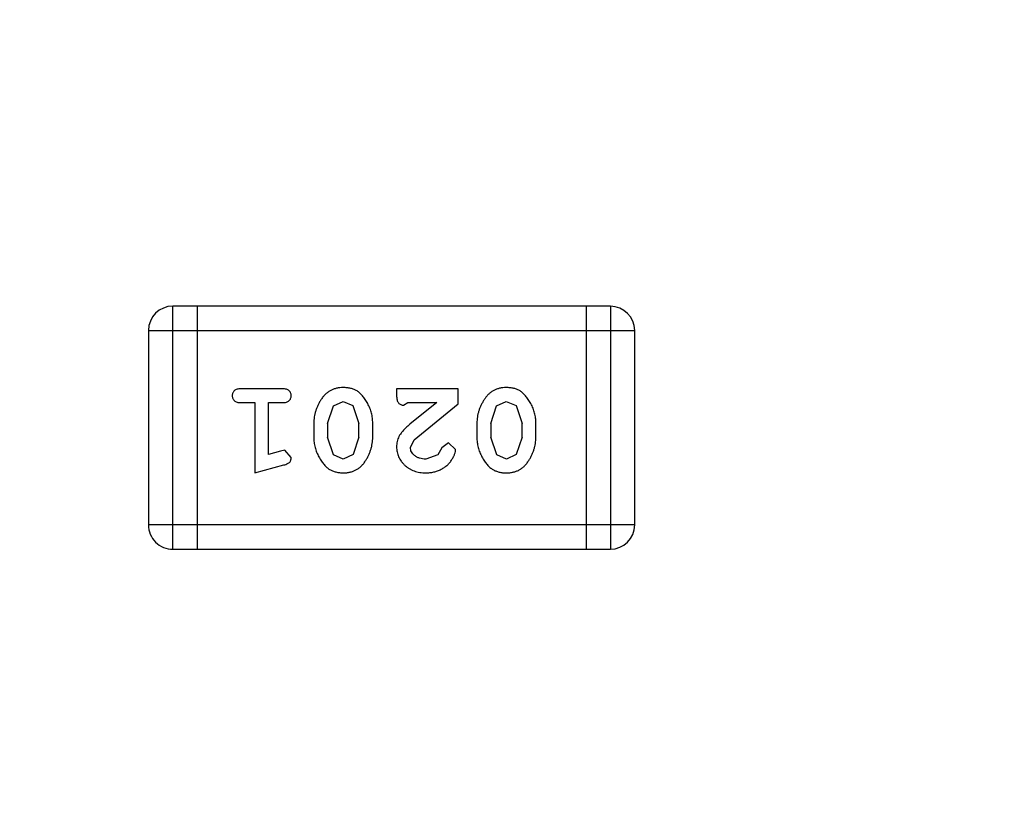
# Model space of a CAD drawing. Header units: inches. Extents: x -109 to 120, y -78 to 24.
# Tile 81 of 113: x 74.925 to 76.16, y -4.115 to -3.142. Entities that reach past the tile are written whole.
import ezdxf

# ---------------------------------------------------------------- set-up
doc = ezdxf.new("R2010")
doc.units = ezdxf.units.IN
doc.header["$LTSCALE"] = 1.21
doc.header["$MEASUREMENT"] = 0
doc.header["$PDMODE"] = 3
doc.header["$PDSIZE"] = 0.3125
doc.layers.get('0').update_dxf_attribs({"linetype": 'CONTINUOUS'})
doc.layers.get('Defpoints').update_dxf_attribs({"linetype": 'CONTINUOUS'})
doc.layers.add('DIM', color=3, linetype='CONTINUOUS')
doc.layers.add('X2_94A2_X0__-__X2_7F0E5149_X0_', color=7, linetype='CONTINUOUS')
doc.styles.get("Standard").update_dxf_attribs({"font": 'txt', "width": 0.8})
doc.dimstyles.get("Standard").update_dxf_attribs({"dimtxt": 0.15625, "dimasz": 0.1875, "dimexe": 0.125, "dimexo": 0.0625, "dimgap": 0.09, "dimtad": 0, "dimtih": 1, "dimtoh": 1, "dimzin": 4, "dimdsep": 46, "dimtxsty": 'Standard', "dimblk": '_FILLED', "dimblk1": '_FILLED', "dimblk2": '_FILLED', "dimcen": 0.09, "dimazin": 1, "dimtp": 0.01, "dimtm": 0.01, "dimtfac": 1, "dimtofl": 0, "dimtmove": 0, "dimatfit": 3, "dimldrblk": '_FILLED', "dimfxl": 1, "dimtolj": 1, "dimtzin": 4, "dimarcsym": 0})

# ---------------------------------------------------------------- blocks, each defined once
blk = doc.blocks.new('_FILLED')
at = {"color": 0, "linetype": 'ByBlock'}
blk.add_solid([(0, 0), (-1, 0.16667), (-1, -0.16667)], dxfattribs=at)
blk = doc.blocks.new('*D12')
at = {"layer": 'Defpoints', "color": 0}
for p in [(74.3032, 15.7535), (103.6932, 15.6285), (103.6932, -13.2489)]:
    blk.add_point(p, dxfattribs=at)
at = {"layer": 'DIM', "color": 0, "lineweight": -2}
for p, q in [((103.6932, -13.1864), (103.6932, 15.7535)), ((74.3032, 15.691), (74.3032, 15.5035)), ((75.8032, 15.6285), (86.5082, 15.6285)), ((102.1932, 15.6285), (91.4882, 15.6285))]:
    blk.add_line(p, q, dxfattribs=at)
at = {"layer": 'DIM', "color": 0, "lineweight": -2, "xscale": 1.5, "yscale": 1.5, "zscale": 1.5, "rotation": 180}
blk.add_blockref('_FILLED', (74.3032, 15.6285), dxfattribs=at)
at = {"layer": 'DIM', "color": 0, "lineweight": -2, "xscale": 1.5, "yscale": 1.5, "zscale": 1.5}
blk.add_blockref('_FILLED', (103.6932, 15.6285), dxfattribs=at)
at = {"layer": 'DIM', "color": 0, "insert": (88.9982, 15.6285), "char_height": 1.5, "attachment_point": 5}
blk.add_mtext('\\A1;29.39', dxfattribs=at)
blk = doc.blocks.new('*D54')
at = {"layer": 'Defpoints', "color": 0}
for p in [(107.1882, 21.91), (41.1902, -11.2843), (107.1882, -11.2878)]:
    blk.add_point(p, dxfattribs=at)
at = {"layer": 'DIM', "color": 0, "lineweight": -2}
for p, q in [((41.1902, -11.2218), (41.1902, 22.035)), ((107.1882, -11.2253), (107.1882, 22.035)), ((42.6902, 21.91), (71.8992, 21.91)), ((105.6882, 21.91), (76.4792, 21.91))]:
    blk.add_line(p, q, dxfattribs=at)
at = {"layer": 'DIM', "color": 0, "lineweight": -2, "xscale": 1.5, "yscale": 1.5, "zscale": 1.5, "rotation": 180}
blk.add_blockref('_FILLED', (41.1902, 21.91), dxfattribs=at)
at = {"layer": 'DIM', "color": 0, "lineweight": -2, "xscale": 1.5, "yscale": 1.5, "zscale": 1.5}
blk.add_blockref('_FILLED', (107.1882, 21.91), dxfattribs=at)
at = {"layer": 'DIM', "color": 0, "insert": (74.1892, 21.91), "char_height": 1.5, "attachment_point": 5}
blk.add_mtext('\\A1;66.00', dxfattribs=at)

msp = doc.modelspace()

# ---------------------------------------------------------------- linework, layer by layer
at = {"layer": 'X2_94A2_X0__-__X2_7F0E5149_X0_', "color": 6, "linetype": 'Continuous'}
for p, q in [((75.1171, -3.8064), (75.1171, -3.5016)), ((75.6657, -3.5017), (75.1171, -3.5016)), ((75.1476, -3.5016), (75.1475, -3.8064)), ((75.6352, -3.5017), (75.6352, -3.8065)), ((75.6657, -3.5017), (75.6657, -3.8065)), ((75.0866, -3.5321), (75.0866, -3.776)), ((75.0866, -3.5321), (75.6962, -3.5322)), ((75.6962, -3.776), (75.6962, -3.5322)), ((75.2545, -3.6053), (75.2026, -3.6053)), ((75.3977, -3.6053), (75.3977, -3.6132)), ((75.4748, -3.6053), (75.3977, -3.6053)), ((75.4748, -3.6242), (75.4748, -3.6053)), ((75.2026, -3.6226), (75.2199, -3.6226)), ((75.2199, -3.6226), (75.2199, -3.7107)), ((75.2372, -3.6876), (75.2372, -3.6226)), ((75.2372, -3.6226), (75.2545, -3.6226)), ((75.3112, -3.6486), (75.3184, -3.6268)), ((75.3184, -3.6268), (75.3307, -3.621)), ((75.3307, -3.621), (75.3428, -3.6263)), ((75.3428, -3.6263), (75.3505, -3.6486)), ((75.4063, -3.6257), (75.4118, -3.6226)), ((75.4118, -3.6226), (75.448, -3.6226)), ((75.448, -3.6226), (75.4144, -3.6496)), ((75.4198, -3.6692), (75.4748, -3.6242)), ((75.5157, -3.6486), (75.5229, -3.6268)), ((75.5229, -3.6268), (75.5352, -3.621)), ((75.5352, -3.621), (75.5474, -3.6263)), ((75.5474, -3.6263), (75.555, -3.6486)), ((75.2939, -3.6483), (75.2939, -3.6661)), ((75.3112, -3.6486), (75.3112, -3.6658)), ((75.3505, -3.6658), (75.3505, -3.6486)), ((75.3678, -3.6661), (75.3678, -3.6483)), ((75.4984, -3.6483), (75.4984, -3.6661)), ((75.5157, -3.6486), (75.5157, -3.6658)), ((75.555, -3.6658), (75.555, -3.6486)), ((75.5723, -3.6661), (75.5723, -3.6483)), ((75.3187, -3.6881), (75.3112, -3.6658)), ((75.3505, -3.6658), (75.3432, -3.6876)), ((75.5232, -3.6881), (75.5157, -3.6658)), ((75.555, -3.6658), (75.5477, -3.6876)), ((75.415, -3.6789), (75.4198, -3.6692)), ((75.4628, -3.6729), (75.4543, -3.6795)), ((75.4716, -3.6814), (75.4628, -3.6729)), ((75.2522, -3.6834), (75.2372, -3.6876)), ((75.2576, -3.6824), (75.2522, -3.6834)), ((75.2655, -3.6916), (75.2576, -3.6824)), ((75.3309, -3.6934), (75.3187, -3.6881)), ((75.3432, -3.6876), (75.3309, -3.6934)), ((75.4494, -3.688), (75.4345, -3.6934)), ((75.4543, -3.6795), (75.4494, -3.688)), ((75.5354, -3.6934), (75.5232, -3.6881)), ((75.5477, -3.6876), (75.5354, -3.6934)), ((75.2199, -3.7107), (75.2565, -3.7008)), ((75.6962, -3.776), (75.0866, -3.776)), ((75.1171, -3.8064), (75.6657, -3.8065))]:
    msp.add_line(p, q, dxfattribs=at)
for centre, start, end in [((75.1171, -3.5321), 89.9964, 179.9964), ((75.6657, -3.5322), 359.9964, 89.9964), ((75.1171, -3.776), 179.9964, 269.9964), ((75.6657, -3.776), 269.9964, 359.9964)]:
    msp.add_arc(centre, 0.0305, start, end, dxfattribs=at)
for points, knots in [([(75.3308, -3.6037), (75.3293, -3.6038), (75.3265, -3.6038), (75.3224, -3.6045), (75.3186, -3.6057), (75.315, -3.6073), (75.3117, -3.6093), (75.3086, -3.6118), (75.3058, -3.6147), (75.3034, -3.6181), (75.3012, -3.6217), (75.2992, -3.6254), (75.2976, -3.6291), (75.2962, -3.6329), (75.2952, -3.6367), (75.2944, -3.6405), (75.2939, -3.6444), (75.2939, -3.647), (75.2939, -3.6483)], [0, 0, 0, 0, 0.067217, 0.131051, 0.19272, 0.252824, 0.312745, 0.373449, 0.436041, 0.501494, 0.567761, 0.632087, 0.695096, 0.757109, 0.817993, 0.878657, 0.939311, 1, 1, 1, 1]), ([(75.3678, -3.6483), (75.3678, -3.6473), (75.3677, -3.6451), (75.3674, -3.642), (75.3669, -3.6388), (75.3662, -3.6357), (75.3654, -3.6327), (75.3642, -3.6297), (75.363, -3.6267), (75.3615, -3.6239), (75.3599, -3.6211), (75.3583, -3.6186), (75.3567, -3.6163), (75.355, -3.6142), (75.3533, -3.6123), (75.3516, -3.6106), (75.3499, -3.6092), (75.3475, -3.6076), (75.3443, -3.606), (75.3401, -3.6047), (75.3356, -3.6039), (75.3324, -3.6038), (75.3308, -3.6037)], [0, 0, 0, 0, 0.049886, 0.09882, 0.148132, 0.19689, 0.246038, 0.295176, 0.345305, 0.395692, 0.445312, 0.491875, 0.535813, 0.577009, 0.616081, 0.652689, 0.687585, 0.720206, 0.785062, 0.85223, 0.923759, 1, 1, 1, 1]), ([(75.5353, -3.6037), (75.5338, -3.6038), (75.531, -3.6038), (75.5269, -3.6046), (75.5231, -3.6057), (75.5195, -3.6073), (75.5162, -3.6093), (75.5131, -3.6118), (75.5103, -3.6148), (75.5079, -3.6181), (75.5057, -3.6217), (75.5037, -3.6254), (75.5021, -3.6291), (75.5007, -3.6329), (75.4997, -3.6367), (75.4989, -3.6405), (75.4985, -3.6444), (75.4984, -3.647), (75.4984, -3.6483)], [0, 0, 0, 0, 0.067217, 0.131051, 0.19272, 0.252824, 0.312745, 0.373449, 0.436041, 0.501494, 0.567761, 0.632087, 0.695096, 0.757109, 0.817993, 0.878657, 0.939311, 1, 1, 1, 1]), ([(75.5723, -3.6483), (75.5723, -3.6473), (75.5723, -3.6451), (75.5719, -3.642), (75.5715, -3.6388), (75.5708, -3.6357), (75.5699, -3.6327), (75.5688, -3.6297), (75.5675, -3.6267), (75.566, -3.6239), (75.5644, -3.6211), (75.5628, -3.6186), (75.5612, -3.6163), (75.5595, -3.6142), (75.5578, -3.6123), (75.5561, -3.6106), (75.5544, -3.6092), (75.552, -3.6076), (75.5489, -3.606), (75.5447, -3.6047), (75.5401, -3.6039), (75.5369, -3.6038), (75.5353, -3.6037)], [0, 0, 0, 0, 0.049886, 0.09882, 0.148132, 0.19689, 0.246038, 0.295176, 0.345305, 0.395692, 0.445312, 0.491875, 0.535813, 0.577009, 0.616081, 0.652689, 0.687585, 0.720206, 0.785062, 0.85223, 0.923759, 1, 1, 1, 1]), ([(75.2026, -3.6053), (75.2017, -3.6053), (75.2, -3.6053), (75.1977, -3.6058), (75.1958, -3.6065), (75.1942, -3.6076), (75.193, -3.6089), (75.1922, -3.6105), (75.1917, -3.6121), (75.1916, -3.6133), (75.1916, -3.6139)], [0, 0, 0, 0, 0.169012, 0.317488, 0.445429, 0.560977, 0.67065, 0.776666, 0.88492, 1, 1, 1, 1]), ([(75.1916, -3.6139), (75.1916, -3.6145), (75.1917, -3.6157), (75.1922, -3.6174), (75.193, -3.6189), (75.1942, -3.6202), (75.1958, -3.6213), (75.1977, -3.6221), (75.2, -3.6225), (75.2017, -3.6226), (75.2026, -3.6226)], [0, 0, 0, 0, 0.11517, 0.223509, 0.328254, 0.438012, 0.553651, 0.682263, 0.830856, 1, 1, 1, 1]), ([(75.2655, -3.6139), (75.2655, -3.6133), (75.2654, -3.6121), (75.2649, -3.6105), (75.2641, -3.609), (75.263, -3.6076), (75.2614, -3.6065), (75.2594, -3.6058), (75.2571, -3.6053), (75.2554, -3.6053), (75.2545, -3.6053)], [0, 0, 0, 0, 0.115051, 0.223278, 0.329269, 0.437893, 0.554681, 0.682591, 0.83103, 1, 1, 1, 1]), ([(75.2545, -3.6226), (75.2554, -3.6226), (75.2571, -3.6225), (75.2594, -3.6221), (75.2614, -3.6213), (75.263, -3.6202), (75.2641, -3.6189), (75.2649, -3.6174), (75.2654, -3.6157), (75.2655, -3.6146), (75.2655, -3.6139)], [0, 0, 0, 0, 0.169102, 0.317658, 0.446239, 0.563118, 0.671828, 0.776546, 0.884858, 1, 1, 1, 1]), ([(75.3977, -3.6132), (75.3977, -3.6142), (75.3977, -3.6162), (75.3982, -3.6189), (75.3989, -3.6212), (75.3999, -3.6229), (75.4012, -3.6242), (75.4028, -3.6251), (75.4045, -3.6257), (75.4057, -3.6257), (75.4063, -3.6257)], [0, 0, 0, 0, 0.1844, 0.34094, 0.473574, 0.586824, 0.690029, 0.789175, 0.890445, 1, 1, 1, 1]), ([(75.4144, -3.6496), (75.4136, -3.6504), (75.4119, -3.6519), (75.4095, -3.6541), (75.4074, -3.6562), (75.4055, -3.6582), (75.4039, -3.6601), (75.4026, -3.6619), (75.4014, -3.6635), (75.4003, -3.6655), (75.3992, -3.6681), (75.3983, -3.6713), (75.3978, -3.6746), (75.3977, -3.6768), (75.3977, -3.6779)], [0, 0, 0, 0, 0.103002, 0.197728, 0.285279, 0.365235, 0.437224, 0.502446, 0.560545, 0.611446, 0.707576, 0.80349, 0.900532, 1, 1, 1, 1]), ([(75.2939, -3.6661), (75.2939, -3.6672), (75.2939, -3.6693), (75.2942, -3.6725), (75.2947, -3.6756), (75.2954, -3.6787), (75.2963, -3.6818), (75.2974, -3.6848), (75.2987, -3.6878), (75.3002, -3.6906), (75.3018, -3.6934), (75.3035, -3.6959), (75.3051, -3.6982), (75.3068, -3.7003), (75.3085, -3.7022), (75.3102, -3.7038), (75.3119, -3.7053), (75.3143, -3.7068), (75.3175, -3.7084), (75.3217, -3.7097), (75.3262, -3.7105), (75.3294, -3.7106), (75.331, -3.7107)], [0, 0, 0, 0, 0.049855, 0.099516, 0.148482, 0.19758, 0.246804, 0.296268, 0.346517, 0.397047, 0.446826, 0.49336, 0.537801, 0.579207, 0.617974, 0.654833, 0.689171, 0.722088, 0.786392, 0.853518, 0.924186, 1, 1, 1, 1]), ([(75.331, -3.7107), (75.3324, -3.7107), (75.3352, -3.7106), (75.3393, -3.7099), (75.3432, -3.7087), (75.3467, -3.7072), (75.35, -3.7051), (75.3531, -3.7026), (75.3559, -3.6996), (75.3583, -3.6962), (75.3605, -3.6926), (75.3625, -3.689), (75.3641, -3.6853), (75.3654, -3.6815), (75.3665, -3.6777), (75.3672, -3.6739), (75.3677, -3.67), (75.3678, -3.6674), (75.3678, -3.6661)], [0, 0, 0, 0, 0.06692, 0.130834, 0.19258, 0.252759, 0.312631, 0.373411, 0.436359, 0.501894, 0.568244, 0.632472, 0.69556, 0.757163, 0.818592, 0.878885, 0.939235, 1, 1, 1, 1]), ([(75.4984, -3.6661), (75.4984, -3.6672), (75.4984, -3.6693), (75.4987, -3.6725), (75.4993, -3.6756), (75.4999, -3.6787), (75.5008, -3.6818), (75.502, -3.6848), (75.5032, -3.6878), (75.5047, -3.6906), (75.5063, -3.6934), (75.508, -3.6959), (75.5096, -3.6983), (75.5113, -3.7004), (75.513, -3.7022), (75.5147, -3.7039), (75.5165, -3.7053), (75.5188, -3.7069), (75.522, -3.7085), (75.5262, -3.7098), (75.5307, -3.7106), (75.5339, -3.7107), (75.5355, -3.7107)], [0, 0, 0, 0, 0.049855, 0.099516, 0.148482, 0.19758, 0.246804, 0.296268, 0.346517, 0.397047, 0.446826, 0.49336, 0.537801, 0.579207, 0.617974, 0.654833, 0.689171, 0.722088, 0.786392, 0.853518, 0.924186, 1, 1, 1, 1]), ([(75.5355, -3.7107), (75.5369, -3.7107), (75.5398, -3.7106), (75.5438, -3.7099), (75.5477, -3.7088), (75.5512, -3.7072), (75.5545, -3.7051), (75.5576, -3.7026), (75.5604, -3.6996), (75.5628, -3.6962), (75.565, -3.6927), (75.567, -3.689), (75.5686, -3.6853), (75.57, -3.6815), (75.571, -3.6777), (75.5718, -3.6739), (75.5722, -3.67), (75.5723, -3.6674), (75.5723, -3.6661)], [0, 0, 0, 0, 0.06692, 0.130834, 0.19258, 0.252759, 0.312631, 0.373411, 0.436359, 0.501894, 0.568244, 0.632472, 0.69556, 0.757163, 0.818592, 0.878885, 0.939235, 1, 1, 1, 1]), ([(75.3977, -3.6779), (75.3977, -3.679), (75.3978, -3.6812), (75.3983, -3.6845), (75.3991, -3.6876), (75.4002, -3.6906), (75.4017, -3.6934), (75.4035, -3.6961), (75.4056, -3.6987), (75.4079, -3.7012), (75.4106, -3.7034), (75.4134, -3.7054), (75.4165, -3.707), (75.4197, -3.7084), (75.4231, -3.7094), (75.4267, -3.7102), (75.4305, -3.7106), (75.433, -3.7107), (75.4344, -3.7107)], [0, 0, 0, 0, 0.060981, 0.120256, 0.178148, 0.236115, 0.293993, 0.352864, 0.413358, 0.476056, 0.539296, 0.602396, 0.665116, 0.728325, 0.792919, 0.859317, 0.928302, 1, 1, 1, 1]), ([(75.4345, -3.6934), (75.4331, -3.6934), (75.4304, -3.6933), (75.4266, -3.6924), (75.4232, -3.691), (75.4203, -3.6891), (75.418, -3.6869), (75.4162, -3.6844), (75.4152, -3.6817), (75.4151, -3.6798), (75.415, -3.6789)], [0, 0, 0, 0, 0.156344, 0.299348, 0.4327, 0.561, 0.682299, 0.791883, 0.89611, 1, 1, 1, 1]), ([(75.4344, -3.7107), (75.4361, -3.7106), (75.4394, -3.7105), (75.4443, -3.7097), (75.4491, -3.7082), (75.4536, -3.7063), (75.4577, -3.7038), (75.4614, -3.701), (75.4645, -3.6977), (75.467, -3.6941), (75.469, -3.6906), (75.4705, -3.6872), (75.4714, -3.6842), (75.4716, -3.6823), (75.4716, -3.6814)], [0, 0, 0, 0, 0.098286, 0.193983, 0.289056, 0.384352, 0.477435, 0.566197, 0.652355, 0.737986, 0.818188, 0.887401, 0.94802, 1, 1, 1, 1]), ([(75.2565, -3.7008), (75.2573, -3.7006), (75.2589, -3.7001), (75.261, -3.6992), (75.2626, -3.6983), (75.2638, -3.6973), (75.2646, -3.6961), (75.2651, -3.6948), (75.2655, -3.6933), (75.2655, -3.6922), (75.2655, -3.6916)], [0, 0, 0, 0, 0.187321, 0.344927, 0.475328, 0.579604, 0.674244, 0.773631, 0.882025, 1, 1, 1, 1])]:
    msp.add_open_spline(points, degree=3, knots=knots, dxfattribs=at)

# ---------------------------------------------------------------- dimensions: what is measured, and where the dimension line sits
at = {"layer": 'DIM'}
for base, p1, p2, picture, middle in [((107.1882, 21.91), (41.1902, -11.2843), (107.1882, -11.2878), '*D54', (74.1892, 21.91)), ((103.6932, 15.6285), (74.3032, 15.7535), (103.6932, -13.2489), '*D12', (88.9982, 15.6285))]:
    dim = msp.add_linear_dim(base=base, p1=p1, p2=p2, dimstyle='Standard', override={"dimtxt": 1.5, "dimasz": 1.5, "dimtih": 0, "dimtoh": 0, "dimzin": 0, "dimcen": 0.198, "dimadec": 0, "dimazin": 0, "dimtp": 0, "dimtm": 0, "dimtdec": 4, "dimtzin": 0}, dxfattribs=at)
    dim.commit()
    dim.dimension.update_dxf_attribs({"geometry": picture, "text_midpoint": middle})

doc.saveas('drawing.dxf')
